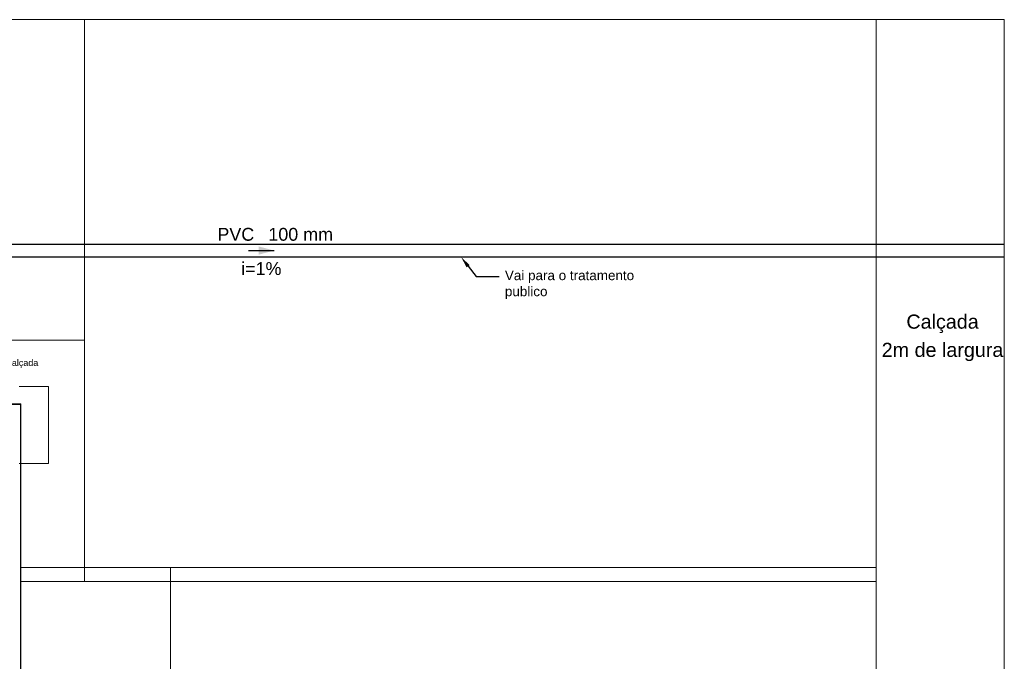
# Model space of a CAD drawing. Header units: millimetres. Extents: x 252 to 294, y 11.7 to 33.4.
# Tile 32 of 32: x 278.7 to 294, y 23.4 to 33.4. Entities that reach past the tile are written whole.
import ezdxf
from ezdxf import colors
from ezdxf.entities.mleader import LeaderData, LeaderLine
from ezdxf.math import Vec2, Vec3

# ---------------------------------------------------------------- set-up
doc = ezdxf.new("R2010")
doc.units = ezdxf.units.MM
doc.header["$LTSCALE"] = 10
for name, color, linetype in [('A-DETL', 251, 'Continuous'), ('A-FLOR', 252, 'Continuous'), ('Cotas', 251, 'Continuous'), ('CV-Indicação coluna', 7, 'Continuous'), ('DI-Tabelas', 251, 'Continuous'), ('TQ-Condutos', 251, 'Continuous'), ('TQ-Sentido conduto', 251, 'Continuous'), ('TQ-Textos conduto', 251, 'Continuous')]:
    doc.layers.add(name, color=color, linetype=linetype)
for name, color, linetype, lineweight in [('I-WALL', 7, 'Continuous', 5), ('IFC-IfcSlab-Contorno', 250, 'Continuous', 5), ('IFC-IfcWall-Contorno', 250, 'Continuous', 5), ('IFC-IfcWallStandardCase-Contorno', 250, 'Continuous', 5), ('IFC-Sapata-Contorno', 253, 'Continuous', 5)]:
    doc.layers.add(name, color=color, linetype=linetype, lineweight=lineweight)
doc.styles.add('ARIAL', font='arial.ttf')

msp = doc.modelspace()

# ---------------------------------------------------------------- hatches: boundary and pattern name
at = {"layer": 'TQ-Sentido conduto', "linetype": 'Continuous'}
msp.add_hatch(color=92, dxfattribs=at).paths.add_polyline_path([(282.647, 29.814), (282.406, 29.878), (282.406, 29.749)])
msp.add_hatch(color=92, dxfattribs=at).paths.add_polyline_path([(282.647, 29.814), (282.406, 29.878), (282.406, 29.749)])

# ---------------------------------------------------------------- linework, layer by layer
at = {"layer": 'A-DETL', "linetype": 'Continuous', "lineweight": 5}
for p, q in [((292.031, 33.414), (252.031, 33.414)), ((292.031, 33.414), (292.031, 24.654)), ((294.031, 33.414), (294.031, 24.654))]:
    msp.add_line(p, q, dxfattribs=at)
at = {"layer": 'A-DETL', "color": 7, "lineweight": 5}
for p, q in [((279.691, 28.414), (279.691, 24.874)), ((279.691, 24.874), (292.031, 24.874))]:
    msp.add_line(p, q, dxfattribs=at)
at = {"layer": 'A-FLOR', "lineweight": 5}
for p, q in [((279.691, 28.414), (263.611, 28.414)), ((279.691, 24.874), (278.691, 24.874)), ((281.031, 21.474), (281.031, 24.874)), ((292.031, 24.874), (292.031, 22.474))]:
    msp.add_line(p, q, dxfattribs=at)
at = {"layer": 'I-WALL', "lineweight": 5}
for p, q in [((278.691, 27.414), (277.471, 27.414)), ((278.691, 19.254), (278.691, 27.414))]:
    msp.add_line(p, q, dxfattribs=at)
at = {"layer": 'IFC-IfcSlab-Contorno', "lineweight": 5}
for p, q in [((294.031, 33.414), (279.691, 33.414)), ((279.691, 33.414), (279.691, 28.414)), ((292.031, 24.654), (292.031, 33.414)), ((294.031, 13.414), (294.031, 33.414)), ((278.701, 28.414), (263.611, 28.414)), ((279.691, 28.414), (278.701, 28.414)), ((279.691, 27.424), (279.691, 28.414)), ((279.691, 28.414), (279.691, 24.654)), ((279.691, 27.414), (279.691, 27.424)), ((279.691, 24.654), (279.691, 27.414)), ((278.701, 24.654), (279.691, 24.654)), ((279.691, 24.654), (278.701, 24.654)), ((281.031, 24.654), (279.691, 24.654)), ((279.691, 24.654), (281.031, 24.654)), ((281.031, 22.254), (281.031, 24.654)), ((281.031, 24.654), (281.031, 22.254)), ((282.031, 24.654), (281.031, 24.654)), ((281.031, 24.654), (292.031, 24.654)), ((292.031, 24.654), (282.031, 24.654)), ((292.031, 22.254), (292.031, 24.654))]:
    msp.add_line(p, q, dxfattribs=at)
at = {"layer": 'IFC-IfcWall-Contorno', "lineweight": 5}
for p, q in [((278.691, 27.424), (277.671, 27.424)), ((278.371, 27.414), (278.701, 27.414))]:
    msp.add_line(p, q, dxfattribs=at)
at = {"layer": 'IFC-IfcWallStandardCase-Contorno', "lineweight": 5}
for p, q in [((278.691, 27.414), (278.65, 27.414)), ((278.701, 27.424), (278.691, 27.424)), ((278.691, 27.424), (278.691, 24.654)), ((278.691, 24.654), (278.691, 27.414)), ((278.701, 24.654), (278.701, 27.424)), ((278.691, 22.254), (278.691, 24.654)), ((278.691, 24.654), (278.691, 22.254)), ((278.701, 22.254), (278.701, 24.654))]:
    msp.add_line(p, q, dxfattribs=at)
at = {"layer": 'IFC-Sapata-Contorno', "lineweight": 5}
for p, q in [((279.131, 27.694), (278.671, 27.694)), ((279.131, 27.394), (279.131, 27.694)), ((279.131, 27.114), (279.131, 27.394)), ((279.131, 26.494), (279.131, 27.114)), ((278.671, 26.494), (279.131, 26.494))]:
    msp.add_line(p, q, dxfattribs=at)
at = {"layer": 'TQ-Condutos'}
for p, q in [((273.051, 29.914), (294.031, 29.914)), ((273.051, 29.914), (294.031, 29.914)), ((273.051, 29.714), (294.031, 29.714)), ((273.051, 29.714), (294.031, 29.714))]:
    msp.add_line(p, q, dxfattribs=at)
at = {"layer": 'TQ-Sentido conduto'}
msp.add_lwpolyline([(282.247, 29.814), (282.647, 29.814)], dxfattribs=at)
msp.add_lwpolyline([(282.247, 29.814), (282.647, 29.814)], dxfattribs=at)

# ---------------------------------------------------------------- texts
at = {"layer": 'CV-Indicação coluna', "insert": (293.068, 28.089), "char_height": 0.22, "width": 2.06586, "attachment_point": 8, "line_spacing_factor": 0.6, "style": 'ARIAL'}
msp.add_mtext('Calçada \\P\\P2m de largura', dxfattribs=at)
at = {"layer": 'DI-Tabelas', "insert": (278.023, 27.984), "char_height": 0.1, "width": 2.18918, "attachment_point": 8, "line_spacing_factor": 0.6, "style": 'ARIAL'}
msp.add_mtext('Edificação Existente - Calçada', dxfattribs=at)
at = {"layer": 'TQ-Textos conduto', "char_height": 0.2, "line_spacing_factor": 0.6, "style": 'ARIAL'}
for s, insert, width, attachment_point in [('PVC', (282.337, 29.964), 1.14939, 9), ('PVC', (282.337, 29.964), 1.14939, 9), ('100 mm', (282.557, 29.964), 2.01829, 7), ('100 mm', (282.557, 29.964), 2.01829, 7), ('i=1%', (282.447, 29.431), 1.25793, 8), ('i=1%', (282.447, 29.431), 1.25793, 8)]:
    msp.add_mtext(s, dxfattribs=dict(at, insert=insert, width=width, attachment_point=attachment_point))

# ---------------------------------------------------------------- leaders
at = {"layer": 'Cotas'}
ml = msp.add_multileader_mtext('Standard', dxfattribs=at)
ml.set_content('Vai para o tratamento\\Ppublico', color=256, style='ARIAL')
ml.set_leader_properties()
ml.build(insert=Vec2(0, 0))
ml.multileader.update_dxf_attribs({"text_right_attachment_type": 6, "dogleg_length": 0.36, "arrow_head_size": 0.18})
ctx = ml.context
ctx.base_point, ctx.char_height, ctx.arrow_head_size, ctx.landing_gap_size, ctx.plane_origin = Vec3(286.155, 29.407), 0.15, 0.18, 0.09, Vec3(285.563, 29.712)
ctx.right_attachment = 6
notes = []
notes.append((ctx, [(0, (1, 1, 0), (285.795, 29.407), (1, 0), 0.36, [(0, [(285.563, 29.712)], 0, [])])]))
ctx.mtext.insert, ctx.mtext.flow_direction = Vec3(286.245, 29.502), 5
for ctx, leaders in notes:
    for number, flags, end, landing, length, lines in leaders:
        leader = LeaderData()
        leader.index, (leader.has_last_leader_line, leader.has_dogleg_vector, leader.attachment_direction) = number, flags
        leader.last_leader_point, leader.dogleg_vector, leader.dogleg_length = Vec3(end), Vec3(landing), length
        for number, points, colour, breaks in lines:
            line = LeaderLine()
            line.index, line.vertices, line.color, line.breaks = number, Vec3.list(points), colors.encode_raw_color(colour), breaks
            leader.lines.append(line)
        ctx.leaders.append(leader)

doc.saveas('drawing.dxf')
